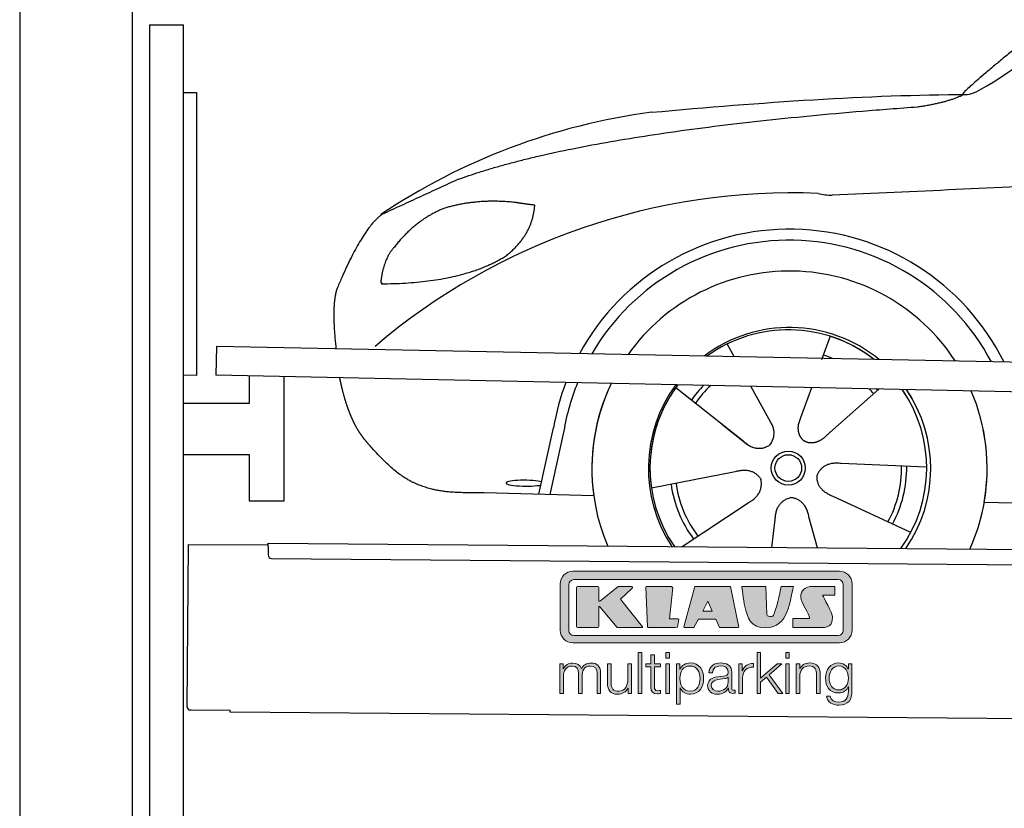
# Model space of a CAD drawing. Header units: millimetres. Extents: x -411 to 6777, y 0 to 6227.
# Tile 2 of 6: x 0 to 1744, y 3624 to 5021. Entities that reach past the tile are written whole.
import ezdxf

# ---------------------------------------------------------------- set-up
doc = ezdxf.new("R2010")
doc.units = ezdxf.units.MM
for name, color, linetype, lineweight in [('car', 10, 'Continuous', 25), ('Gebäude', 7, 'Continuous', 25), ('Logo', 7, 'Continuous', 25), ('Plattform', 7, 'Continuous', 25), ('Ständer hinten', 7, 'Continuous', 25)]:
    doc.layers.add(name, color=color, linetype=linetype, lineweight=lineweight)

# ---------------------------------------------------------------- blocks, each defined once
blk = doc.blocks.new('Car')
at = {"layer": 'car'}
for p, q in [((1394.2, 4473), (1379.5, 4431.1)), ((1212, 4457.6), (1224.8, 4435.1)), ((1212.2, 4457.6), (1224.9, 4435.1)), ((1121.7, 4379.6), (1241.3, 4286.6)), ((1254.4, 4382.9), (1292.9, 4314.6)), ((1362.1, 4381.6), (1343.1, 4327.7)), ((1481.2, 4380.2), (1395.1, 4302.7)), ((1343.1, 4327.7), (1339.4, 4317.3)), ((1203.8, 4315.7), (1250.4, 4279.5)), ((881.2, 4188.2), (905.7, 4306.1)), ((924.2, 4300.9), (900.7, 4187.9)), ((1567.2, 4242.7), (1415.9, 4247.7)), ((1080.1, 4201.6), (1228.5, 4231.8)), ((978.2, 4186.5), (783.9, 4190)), ((1540, 4126.5), (1402.2, 4189.2)), ((1135.5, 4097.8), (1251.7, 4176.5)), ((1669.8, 4181.7), (3718.8, 4147)), ((1375.5, 4097.9), (1359.7, 4152.5)), ((1294.2, 4097.8), (1299.9, 4147.4))]:
    blk.add_line(p, q, dxfattribs=at)
for radius in [30.1, 23.6]:
    blk.add_circle((1322.3, 4238.8), radius, dxfattribs=at)
for centre, radius, start, end in [((1231.3, 3755.6), 1122.3, 98.0395, 124.4377), ((1335.9, 3585.3), 1141.2, 88.2487, 130.916), ((1397.2, 4840.3), 117.4, 256.9855, 269.1884), ((1324.4, 4237.9), 424.2, 26.9197, 151.8432), ((1324.1, 4237.7), 404.8, 28.396, 150.3669), ((1324.4, 4237.9), 350, 33.4585, 145.3045), ((1324.4, 4237.9), 250, 51.0494, 127.7135), ((1322.3, 4238.8), 245, 52.2371, 126.5259), ((1322.3, 4238.8), 245, 52.2371, 72.9266), ((1322.3, 4238.8), 209.6, 68.0621, 73.3995), ((1324.4, 4237.9), 424.2, 159.4632, 170.7471), ((1324.4, 4237.9), 424.2, 159.4632, 170.7471), ((1324.1, 4237.7), 404.8, 158.434, 171.0238), ((1324.4, 4237.9), 350, 155.0104, 203.6179), ((1324.4, 4237.9), 350, 155.0104, 188.4487), ((1324.4, 4237.9), 350, 155.0104, 157.8717), ((1324.4, 4237.9), 250, 144.1237, 214.1037), ((1322.3, 4238.8), 245, 143.5289, 188.7348), ((1322.3, 4238.8), 245, 144.9266, 215.1376), ((1324.4, 4237.9), 250, 144.1237, 148.496), ((1322.3, 4238.8), 245, 143.5289, 148.0172), ((1322.3, 4238.8), 209.6, 136.2024, 145.3995), ((1322.3, 4238.8), 200.6, 133.7482, 145.5463), ((1322.3, 4238.8), 200.6, 41.6402, 44.9032), ((1322.3, 4238.8), 200.6, 41.6402, 44.9032), ((1322.3, 4238.8), 209.6, 41.655, 42.449), ((1322.3, 4238.8), 245, 30.7457, 35.1225), ((1322.3, 4238.8), 245, 324.9119, 35.1225), ((1324.4, 4237.9), 250, 30.267, 34.5277), ((1324.4, 4237.9), 250, 325.9458, 34.5277), ((1324.4, 4237.9), 350, 350.7505, 23.641), ((1324.4, 4237.9), 350, 350.7505, 23.641), ((1324.4, 4237.9), 350, 336.4317, 11.924), ((1322.3, 4238.8), 200.6, 332.1152, 1.5463), ((1322.3, 4238.8), 209.6, 332.262, 1.3995), ((1322.3, 4238.8), 209.6, 188.262, 217.3995), ((1322.3, 4238.8), 200.6, 188.1152, 217.5463)]:
    blk.add_arc(centre, radius, start, end, dxfattribs=at)
blk.add_ellipse((856.5, 4207.7), major_axis=(33.6, 0), ratio=0.157274, start_param=0.513473, end_param=5.704241, dxfattribs=at)
for points, degree in [([(1633.2, 4903.7), (1668.9, 4900.2), (1968.9, 5151.8), (2146.4, 5262.4)], 3), ([(1929.2, 5157.4), (1848.7, 5096.2), (1747.1, 5011.8), (1618.7, 4905.4), (1624.7, 4903.5)], 4), ([(1074.3, 4866.9), (1270.5, 4886.7), (1455.5, 4901.4), (1633.2, 4903.7)], 3), ([(1545.6, 4881), (1598.6, 4889.3), (1624.4, 4902.5)], 2), ([(733.2, 4745.1), (969, 4833.8), (1545.6, 4881)], 2), ([(4704.2, 4837), (3827.6, 4857.4), (1395.5, 4722.9)], 2), ([(733.2, 4745.1), (599.5, 4682)], 1), ([(709.6, 4693.8), (657.5, 4672.6), (619.9, 4622.3)], 2), ([(836.5, 4704.7), (768.8, 4711.9), (709.6, 4693.8)], 2), ([(820.2, 4611.1), (865.9, 4648.6), (869.1, 4700.4)], 2), ([(869.1, 4700.4), (851.4, 4702.3), (836.5, 4704.7)], 2), ([(599.5, 4682), (565.1, 4658.9), (521, 4551.3)], 2), ([(619.9, 4622.3), (601.8, 4602.3), (597.5, 4561)], 2), ([(598.8, 4558.7), (743.5, 4560.6), (820.2, 4611.1)], 2), ([(521, 4551.3), (515.9, 4538.3), (513.7, 4516.8), (513.8, 4491.7), (519.4, 4442.7)], 4), ([(597.5, 4561), (600.8, 4560.9), (598.8, 4558.7)], 2), ([(1241.3, 4286.6), (1264.8, 4264.9), (1288, 4278.5)], 2), ([(1415.9, 4247.7), (1384.1, 4251.4), (1373.3, 4226.8)], 2), ([(1228.5, 4231.8), (1259.1, 4240.8), (1273.9, 4218.4)], 2), ([(1402.2, 4189.2), (1372.1, 4200), (1373.3, 4226.8)], 2), ([(1251.7, 4176.5), (1279.6, 4192.2), (1273.9, 4218.4)], 2), ([(1299.9, 4147.4), (1300.8, 4179.4), (1326.7, 4186.5)], 2), ([(1359.7, 4152.5), (1353.4, 4183.8), (1326.7, 4186.5)], 2)]:
    blk.add_open_spline(points, degree=degree, dxfattribs=at)
for points, degree, knots in [([(526.2, 4391.5), (527, 4387.2), (528, 4383), (528.9, 4378.9), (529.9, 4374.8), (533.6, 4360.1), (537.7, 4346.4), (542.2, 4334), (547.2, 4322.7)], 4, [0.4914944, 0.4914944, 0.4914944, 0.4914944, 0.4914944, 0.5422469, 0.5422469, 0.5422469, 0.5422469, 0.728655, 0.728655, 0.728655, 0.728655, 0.728655]), ([(546.8, 4323.4), (548.3, 4320.2), (549.7, 4317.1), (551.1, 4314.2), (552.6, 4311.3), (558.3, 4300.2), (564.4, 4290.9), (570.7, 4283), (577.3, 4275.6)], 4, [0.7288005, 0.7288005, 0.7288005, 0.7288005, 0.7288005, 0.7843928, 0.7843928, 0.7843928, 0.7843928, 1, 1, 1, 1, 1]), ([(1292.9, 4314.6), (1294.6, 4310.6), (1295.6, 4306.6), (1295.9, 4302.7), (1296.6, 4294.1), (1294, 4286), (1288, 4278.5)], 3, [0.2167758, 0.2167758, 0.2167758, 0.2167758, 0.4600873, 0.4600873, 0.4600873, 1, 1, 1, 1]), ([(1339.4, 4317.3), (1338.8, 4314.2), (1338.6, 4311.2), (1338.7, 4308.2), (1339.1, 4305.4), (1339.9, 4299.7), (1341.9, 4294.3), (1345.5, 4289.8), (1350.5, 4286.9)], 4, [0.3191838, 0.3191838, 0.3191838, 0.3191838, 0.3191838, 0.5438253, 0.5438253, 0.5438253, 0.5438253, 1, 1, 1, 1, 1]), ([(1395.1, 4302.7), (1395.1, 4302.7), (1395.1, 4302.7), (1395.1, 4302.7), (1395.1, 4302.7), (1386.1, 4292.9), (1375.5, 4282.9), (1361.3, 4280.3), (1350.5, 4286.9)], 4, [-0.000003, -0.000003, -0.000003, -0.000003, -0.000003, 0, 0, 0, 0, 1, 1, 1, 1, 1]), ([(783.9, 4190), (759.3, 4190.4), (703.6, 4186.3), (667.5, 4199.9), (623.6, 4224.6), (577.3, 4275.6)], 4, [0, 0, 0, 0, 0, 0.597866, 1, 1, 1, 1, 1])]:
    blk.add_open_spline(points, degree=degree, knots=knots, dxfattribs=at)
blk = doc.blocks.new('KLAUS')
at = {"layer": 'Logo'}
h = blk.add_hatch(color=8, dxfattribs=at)
h.dxf.hatch_style = 2
edge = h.paths.add_edge_path()
edge.add_spline(control_points=[(3.6, 29.09), (2.88, 29.09), (2.3, 28.51), (2.3, 27.8), (2.3, 27.8), (2.3, 16.11), (2.3, 16.11), (2.3, 15.39), (2.88, 14.81), (3.6, 14.81), (3.6, 14.81), (71.16, 14.81), (71.16, 14.81), (71.88, 14.81), (72.46, 15.39), (72.46, 16.11), (72.46, 16.11), (72.46, 27.8), (72.46, 27.8), (72.46, 28.51), (71.88, 29.09), (71.16, 29.09), (71.16, 29.09), (3.6, 29.09), (3.6, 29.09), (3.6, 29.09), (3.6, 29.09), (3.6, 29.09)], knot_values=[0, 0, 0, 0, 1, 1, 1, 2, 2, 2, 3, 3, 3, 4, 4, 4, 5, 5, 5, 6, 6, 6, 7, 7, 7, 8, 8, 8, 9, 9, 9, 9], degree=3, periodic=0)
edge = h.paths.add_edge_path()
edge.add_spline(control_points=[(3.35, 31.23), (3.35, 31.23), (71.47, 31.23), (71.47, 31.23), (73.26, 31.23), (74.71, 29.77), (74.71, 27.99), (74.71, 27.99), (74.71, 16.17), (74.71, 16.17), (74.71, 14.38), (73.26, 12.93), (71.47, 12.93), (71.47, 12.93), (3.35, 12.93), (3.35, 12.93), (1.56, 12.93), (0.11, 14.38), (0.11, 16.17), (0.11, 16.17), (0.11, 27.99), (0.11, 27.99), (0.11, 29.77), (1.56, 31.23), (3.35, 31.23), (3.35, 31.23), (3.35, 31.23), (3.35, 31.23)], knot_values=[0, 0, 0, 0, 1, 1, 1, 2, 2, 2, 3, 3, 3, 4, 4, 4, 5, 5, 5, 6, 6, 6, 7, 7, 7, 8, 8, 8, 9, 9, 9, 9], degree=3, periodic=0)
h = blk.add_hatch(color=8, dxfattribs=at)
h.dxf.hatch_style = 2
edge = h.paths.add_edge_path()
edge.add_spline(control_points=[(4.5, 27.33), (4.5, 27.33), (9.7, 27.33), (9.7, 27.33), (9.84, 27.33), (9.96, 27.22), (9.96, 27.08), (9.96, 27.08), (9.96, 23.69), (9.96, 23.69), (9.96, 23.69), (9.94, 23.64), (10.04, 23.59), (10.14, 23.53), (10.2, 23.57), (10.2, 23.57), (10.2, 23.57), (10.51, 23.75), (10.51, 23.75), (10.51, 23.75), (14.94, 27.33), (14.94, 27.33), (14.94, 27.33), (18.41, 27.33), (18.41, 27.33), (18.41, 27.33), (18.49, 27.33), (18.56, 27.2), (18.65, 27.04), (18.53, 26.91), (18.53, 26.91), (18.53, 26.91), (15.49, 24.11), (15.49, 24.11), (15.49, 24.11), (21.14, 17.06), (21.14, 17.06), (21.14, 17.06), (21.13, 16.91), (21.13, 16.91), (21.08, 16.84), (20.99, 16.82), (20.99, 16.82), (20.99, 16.82), (14.7, 16.82), (14.7, 16.82), (14.7, 16.82), (10.26, 22.17), (10.26, 22.17), (10.26, 22.17), (10.19, 22.24), (10.08, 22.21), (9.97, 22.18), (9.96, 22.11), (9.96, 22.11), (9.96, 22.11), (9.96, 17.08), (9.96, 17.08), (9.96, 16.94), (9.84, 16.82), (9.7, 16.82), (9.7, 16.82), (4.5, 16.82), (4.5, 16.82), (4.36, 16.82), (4.25, 16.94), (4.25, 17.08), (4.25, 17.08), (4.25, 27.08), (4.25, 27.08), (4.25, 27.22), (4.36, 27.33), (4.5, 27.33), (4.5, 27.33), (4.5, 27.33), (4.5, 27.33)], knot_values=[0, 0, 0, 0, 1, 1, 1, 2, 2, 2, 3, 3, 3, 4, 4, 4, 5, 5, 5, 6, 6, 6, 7, 7, 7, 8, 8, 8, 9, 9, 9, 10, 10, 10, 11, 11, 11, 12, 12, 12, 13, 13, 13, 14, 14, 14, 15, 15, 15, 16, 16, 16, 17, 17, 17, 18, 18, 18, 19, 19, 19, 20, 20, 20, 21, 21, 21, 22, 22, 22, 23, 23, 23, 24, 24, 24, 25, 25, 25, 25], degree=3, periodic=0)
h = blk.add_hatch(color=8, dxfattribs=at)
h.dxf.hatch_style = 2
h.paths.add_polyline_path([(22.42, 17.06), (21.97, 27.15), (22.24, 27.33), (28.55, 27.33), (28.86, 26.97), (28.01, 19.08), (30.26, 19.07), (30.44, 18.95), (30.08, 16.95), (29.49, 16.82), (22.6, 16.82)])
h = blk.add_hatch(color=8, dxfattribs=at)
h.paths.add_polyline_path([(36.52, 21.01), (38.93, 21.01), (37.87, 23.57)])
h.paths.add_polyline_path([(34.52, 27.33), (43.65, 27.33), (45.76, 16.94), (45.57, 16.82), (40.83, 16.82), (39.89, 18.95), (35.42, 18.95), (34.27, 16.82), (31.78, 16.82), (31.66, 17)])
h = blk.add_hatch(color=8, dxfattribs=at)
h.dxf.hatch_style = 2
edge = h.paths.add_edge_path()
edge.add_spline(control_points=[(52.69, 27.32), (52.69, 27.32), (52.88, 20.14), (52.88, 20.14), (53.01, 19.89), (53.2, 19.77), (53.43, 19.71), (53.91, 19.59), (54.43, 19.57), (54.64, 20.03), (55.23, 21.34), (56.27, 25.45), (56.6, 27.33), (56.6, 27.33), (59.77, 27.33), (59.77, 27.33), (58.77, 23.9), (58.56, 16.82), (52.63, 16.76), (48.72, 16.72), (48.01, 19.35), (47.27, 22.24), (46.89, 23.68), (46.54, 27.33), (46.54, 27.33), (46.54, 27.33), (52.69, 27.32), (52.69, 27.32), (52.69, 27.32), (52.69, 27.32), (52.69, 27.32)], knot_values=[0, 0, 0, 0, 1, 1, 1, 2, 2, 2, 3, 3, 3, 4, 4, 4, 5, 5, 5, 6, 6, 6, 7, 7, 7, 8, 8, 8, 9, 9, 9, 10, 10, 10, 10], degree=3, periodic=0)
h = blk.add_hatch(color=8, dxfattribs=at)
h.dxf.hatch_style = 2
edge = h.paths.add_edge_path()
edge.add_spline(control_points=[(64.46, 27.33), (64.46, 27.33), (70.31, 27.33), (70.31, 27.33), (70.31, 26.52), (70.31, 26.02), (70.31, 25.12), (70.31, 25.12), (67.3, 25.12), (67.3, 25.12), (67.24, 25.04), (67.25, 25.11), (67.25, 24.91), (67.25, 24.88), (69.73, 20.38), (69.73, 19.57), (69.73, 16.4), (67.22, 16.81), (65.9, 16.82), (65.9, 16.82), (59.59, 16.82), (59.59, 16.82), (59.59, 17.76), (59.59, 18.23), (59.59, 19.14), (59.59, 19.14), (63.75, 19.14), (63.75, 19.14), (63.82, 19.22), (63.81, 19.11), (63.81, 19.31), (63.81, 20.32), (61.58, 23.06), (61.58, 24.63), (61.58, 26.33), (62.83, 27.34), (64.46, 27.33), (64.46, 27.33), (64.46, 27.33), (64.46, 27.33)], knot_values=[0, 0, 0, 0, 1, 1, 1, 2, 2, 2, 3, 3, 3, 4, 4, 4, 5, 5, 5, 6, 6, 6, 7, 7, 7, 8, 8, 8, 9, 9, 9, 10, 10, 10, 11, 11, 11, 12, 12, 12, 13, 13, 13, 13], degree=3, periodic=0)
h = blk.add_hatch(color=30, dxfattribs=at)
h.dxf.hatch_style = 2
h.paths.add_polyline_path([(20.07, 0), (20.99, 0), (20.99, 10.45), (20.07, 10.45)])
h = blk.add_hatch(color=30, dxfattribs=at)
h.paths.add_polyline_path([(27.1, 0), (28.03, 0), (28.03, 7.55), (27.1, 7.55)])
h.paths.add_polyline_path([(27.1, 8.98), (28.03, 8.98), (28.03, 10.45), (27.1, 10.45)])
h = blk.add_hatch(color=30, dxfattribs=at)
h.dxf.hatch_style = 2
h.paths.add_polyline_path([(50.4, 0), (51.32, 0), (51.32, 2.87), (52.82, 4.11), (55.8, 0), (56.96, 0), (53.52, 4.76), (56.74, 7.55), (55.51, 7.55), (51.32, 3.89), (51.32, 10.45), (50.4, 10.45)])
h = blk.add_hatch(color=30, dxfattribs=at)
h.paths.add_polyline_path([(57.74, 0), (58.66, 0), (58.66, 7.55), (57.74, 7.55)])
h.paths.add_polyline_path([(57.74, 8.98), (58.66, 8.98), (58.66, 10.45), (57.74, 10.45)])
h = blk.add_hatch(color=30, dxfattribs=at)
h.dxf.hatch_style = 2
edge = h.paths.add_edge_path()
edge.add_spline(control_points=[(0, 0), (0, 0), (0.92, 0), (0.92, 0), (0.92, 0), (0.92, 4.22), (0.92, 4.22), (0.94, 5.8), (1.58, 7), (3.18, 7), (4.35, 7), (4.77, 6.15), (4.76, 5.12), (4.76, 5.12), (4.76, 0), (4.76, 0), (4.76, 0), (5.68, 0), (5.68, 0), (5.68, 0), (5.68, 4.27), (5.68, 4.27), (5.68, 5.68), (6.14, 7), (7.73, 7), (9.05, 7), (9.52, 6.32), (9.52, 5.08), (9.52, 5.08), (9.52, 0), (9.52, 0), (9.52, 0), (10.44, 0), (10.44, 0), (10.44, 0), (10.44, 5.12), (10.44, 5.12), (10.44, 6.91), (9.59, 7.77), (7.94, 7.77), (6.94, 7.77), (5.99, 7.29), (5.54, 6.3), (5.26, 7.29), (4.36, 7.77), (3.37, 7.77), (2.17, 7.77), (1.38, 7.19), (0.89, 6.28), (0.89, 6.28), (0.85, 6.28), (0.85, 6.28), (0.85, 6.28), (0.85, 7.55), (0.85, 7.55), (0.85, 7.55), (0, 7.55), (0, 7.55), (0, 7.55), (0, 0), (0, 0), (0, 0), (0, 0), (0, 0)], knot_values=[0, 0, 0, 0, 1, 1, 1, 2, 2, 2, 3, 3, 3, 4, 4, 4, 5, 5, 5, 6, 6, 6, 7, 7, 7, 8, 8, 8, 9, 9, 9, 10, 10, 10, 11, 11, 11, 12, 12, 12, 13, 13, 13, 14, 14, 14, 15, 15, 15, 16, 16, 16, 17, 17, 17, 18, 18, 18, 19, 19, 19, 20, 20, 20, 21, 21, 21, 21], degree=3, periodic=0)
h = blk.add_hatch(color=30, dxfattribs=at)
h.dxf.hatch_style = 2
edge = h.paths.add_edge_path()
edge.add_spline(control_points=[(18.31, 7.55), (18.31, 7.55), (17.39, 7.55), (17.39, 7.55), (17.39, 7.55), (17.39, 3.59), (17.39, 3.59), (17.39, 2.05), (16.7, 0.56), (15.12, 0.56), (13.66, 0.56), (13.15, 1.27), (13.1, 2.64), (13.1, 2.64), (13.1, 7.55), (13.1, 7.55), (13.1, 7.55), (12.18, 7.55), (12.18, 7.55), (12.18, 7.55), (12.18, 2.65), (12.18, 2.65), (12.18, 0.89), (12.93, -0.22), (14.83, -0.22), (15.96, -0.22), (16.95, 0.35), (17.44, 1.36), (17.44, 1.36), (17.47, 1.36), (17.47, 1.36), (17.47, 1.36), (17.47, 0), (17.47, 0), (17.47, 0), (18.31, 0), (18.31, 0), (18.31, 0), (18.31, 7.55), (18.31, 7.55), (18.31, 7.55), (18.31, 7.55), (18.31, 7.55)], knot_values=[0, 0, 0, 0, 1, 1, 1, 2, 2, 2, 3, 3, 3, 4, 4, 4, 5, 5, 5, 6, 6, 6, 7, 7, 7, 8, 8, 8, 9, 9, 9, 10, 10, 10, 11, 11, 11, 12, 12, 12, 13, 13, 13, 14, 14, 14, 14], degree=3, periodic=0)
h = blk.add_hatch(color=30, dxfattribs=at)
h.dxf.hatch_style = 2
edge = h.paths.add_edge_path()
edge.add_spline(control_points=[(24.22, 9.82), (24.22, 9.82), (23.3, 9.82), (23.3, 9.82), (23.3, 9.82), (23.3, 7.55), (23.3, 7.55), (23.3, 7.55), (21.98, 7.55), (21.98, 7.55), (21.98, 7.55), (21.98, 6.78), (21.98, 6.78), (21.98, 6.78), (23.3, 6.78), (23.3, 6.78), (23.3, 6.78), (23.3, 1.61), (23.3, 1.61), (23.28, 0.32), (23.71, -0.09), (24.94, -0.09), (25.22, -0.09), (25.48, -0.06), (25.76, -0.06), (25.76, -0.06), (25.76, 0.73), (25.76, 0.73), (25.5, 0.7), (25.23, 0.69), (24.97, 0.69), (24.31, 0.73), (24.22, 1.08), (24.22, 1.68), (24.22, 1.68), (24.22, 6.78), (24.22, 6.78), (24.22, 6.78), (25.76, 6.78), (25.76, 6.78), (25.76, 6.78), (25.76, 7.55), (25.76, 7.55), (25.76, 7.55), (24.22, 7.55), (24.22, 7.55), (24.22, 7.55), (24.22, 9.82), (24.22, 9.82), (24.22, 9.82), (24.22, 9.82), (24.22, 9.82)], knot_values=[0, 0, 0, 0, 1, 1, 1, 2, 2, 2, 3, 3, 3, 4, 4, 4, 5, 5, 5, 6, 6, 6, 7, 7, 7, 8, 8, 8, 9, 9, 9, 10, 10, 10, 11, 11, 11, 12, 12, 12, 13, 13, 13, 14, 14, 14, 15, 15, 15, 16, 16, 16, 17, 17, 17, 17], degree=3, periodic=0)
h = blk.add_hatch(color=30, dxfattribs=at)
edge = h.paths.add_edge_path()
edge.add_spline(control_points=[(35.84, 3.78), (35.84, 2.21), (35.12, 0.56), (33.37, 0.56), (31.4, 0.56), (30.72, 2.21), (30.72, 3.78), (30.72, 5.49), (31.33, 7), (33.37, 7), (35.12, 7), (35.84, 5.34), (35.84, 3.78), (35.84, 3.78), (35.84, 3.78), (35.84, 3.78)], knot_values=[0, 0, 0, 0, 1, 1, 1, 2, 2, 2, 3, 3, 3, 4, 4, 4, 5, 5, 5, 5], degree=3, periodic=0)
edge = h.paths.add_edge_path()
edge.add_spline(control_points=[(29.79, -2.8), (29.79, -2.8), (30.72, -2.8), (30.72, -2.8), (30.72, -2.8), (30.72, 1.43), (30.72, 1.43), (30.72, 1.43), (30.74, 1.43), (30.74, 1.43), (31.14, 0.35), (32.24, -0.22), (33.37, -0.22), (35.66, -0.22), (36.76, 1.64), (36.76, 3.78), (36.76, 5.91), (35.66, 7.77), (33.37, 7.77), (32.15, 7.77), (31.1, 7.14), (30.67, 6.12), (30.67, 6.12), (30.64, 6.12), (30.64, 6.12), (30.64, 6.12), (30.64, 7.55), (30.64, 7.55), (30.64, 7.55), (29.79, 7.55), (29.79, 7.55), (29.79, 7.55), (29.79, -2.8), (29.79, -2.8), (29.79, -2.8), (29.79, -2.8), (29.79, -2.8)], knot_values=[0, 0, 0, 0, 1, 1, 1, 2, 2, 2, 3, 3, 3, 4, 4, 4, 5, 5, 5, 6, 6, 6, 7, 7, 7, 8, 8, 8, 9, 9, 9, 10, 10, 10, 11, 11, 11, 12, 12, 12, 12], degree=3, periodic=0)
h = blk.add_hatch(color=30, dxfattribs=at)
edge = h.paths.add_edge_path()
edge.add_spline(control_points=[(43.03, 2.93), (43.04, 1.45), (41.8, 0.56), (40.39, 0.56), (39.53, 0.56), (38.71, 1.13), (38.71, 2.05), (38.71, 3.53), (40.66, 3.51), (42.22, 3.79), (42.47, 3.84), (42.88, 3.91), (43, 4.13), (43, 4.13), (43.03, 4.13), (43.03, 4.13), (43.03, 4.13), (43.03, 2.93), (43.03, 2.93), (43.03, 2.93), (43.03, 2.93), (43.03, 2.93)], knot_values=[0, 0, 0, 0, 1, 1, 1, 2, 2, 2, 3, 3, 3, 4, 4, 4, 5, 5, 5, 6, 6, 6, 7, 7, 7, 7], degree=3, periodic=0)
edge = h.paths.add_edge_path()
edge.add_spline(control_points=[(39.03, 5.24), (39.06, 6.47), (39.91, 7), (41.05, 7), (42.14, 7), (43.03, 6.69), (43.03, 5.45), (43.03, 4.61), (42.6, 4.51), (41.84, 4.42), (39.85, 4.19), (37.79, 4.11), (37.79, 1.99), (37.79, 0.47), (38.93, -0.22), (40.32, -0.22), (41.77, -0.22), (42.43, 0.34), (43.07, 1.32), (43.07, 1.32), (43.1, 1.32), (43.1, 1.32), (43.1, 0.53), (43.25, 0), (44.19, 0), (44.43, 0), (44.58, 0.01), (44.79, 0.06), (44.79, 0.06), (44.79, 0.83), (44.79, 0.83), (44.71, 0.81), (44.6, 0.78), (44.49, 0.78), (44.13, 0.78), (43.95, 0.98), (43.95, 1.33), (43.95, 1.33), (43.95, 5.34), (43.95, 5.34), (43.95, 7.36), (42.5, 7.77), (41.17, 7.77), (39.44, 7.77), (38.2, 7.01), (38.11, 5.24), (38.11, 5.24), (39.03, 5.24), (39.03, 5.24), (39.03, 5.24), (39.03, 5.24), (39.03, 5.24)], knot_values=[0, 0, 0, 0, 1, 1, 1, 2, 2, 2, 3, 3, 3, 4, 4, 4, 5, 5, 5, 6, 6, 6, 7, 7, 7, 8, 8, 8, 9, 9, 9, 10, 10, 10, 11, 11, 11, 12, 12, 12, 13, 13, 13, 14, 14, 14, 15, 15, 15, 16, 16, 16, 17, 17, 17, 17], degree=3, periodic=0)
h = blk.add_hatch(color=30, dxfattribs=at)
h.dxf.hatch_style = 2
edge = h.paths.add_edge_path()
edge.add_spline(control_points=[(45.79, 0), (45.79, 0), (46.71, 0), (46.71, 0), (46.71, 0), (46.71, 4.03), (46.71, 4.03), (46.71, 5.59), (47.85, 6.82), (49.52, 6.73), (49.52, 6.73), (49.52, 7.66), (49.52, 7.66), (48.16, 7.72), (47.14, 7), (46.67, 5.78), (46.67, 5.78), (46.64, 5.78), (46.64, 5.78), (46.64, 5.78), (46.64, 7.55), (46.64, 7.55), (46.64, 7.55), (45.79, 7.55), (45.79, 7.55), (45.79, 7.55), (45.79, 0), (45.79, 0), (45.79, 0), (45.79, 0), (45.79, 0)], knot_values=[0, 0, 0, 0, 1, 1, 1, 2, 2, 2, 3, 3, 3, 4, 4, 4, 5, 5, 5, 6, 6, 6, 7, 7, 7, 8, 8, 8, 9, 9, 9, 10, 10, 10, 10], degree=3, periodic=0)
h = blk.add_hatch(color=30, dxfattribs=at)
h.dxf.hatch_style = 2
edge = h.paths.add_edge_path()
edge.add_spline(control_points=[(60.41, 0), (60.41, 0), (61.33, 0), (61.33, 0), (61.33, 0), (61.33, 4.41), (61.33, 4.41), (61.36, 5.89), (62.24, 7), (63.7, 7), (65.2, 7), (65.62, 6.02), (65.62, 4.71), (65.62, 4.71), (65.62, 0), (65.62, 0), (65.62, 0), (66.54, 0), (66.54, 0), (66.54, 0), (66.54, 4.86), (66.54, 4.86), (66.54, 6.66), (65.9, 7.77), (63.78, 7.77), (62.71, 7.77), (61.7, 7.16), (61.36, 6.25), (61.36, 6.25), (61.33, 6.25), (61.33, 6.25), (61.33, 6.25), (61.33, 7.55), (61.33, 7.55), (61.33, 7.55), (60.41, 7.55), (60.41, 7.55), (60.41, 7.55), (60.41, 0), (60.41, 0), (60.41, 0), (60.41, 0), (60.41, 0)], knot_values=[0, 0, 0, 0, 1, 1, 1, 2, 2, 2, 3, 3, 3, 4, 4, 4, 5, 5, 5, 6, 6, 6, 7, 7, 7, 8, 8, 8, 9, 9, 9, 10, 10, 10, 11, 11, 11, 12, 12, 12, 13, 13, 13, 14, 14, 14, 14], degree=3, periodic=0)
h = blk.add_hatch(color=30, dxfattribs=at)
edge = h.paths.add_edge_path()
edge.add_spline(control_points=[(71.32, 0.86), (69.62, 0.86), (68.83, 2.34), (68.83, 3.86), (68.83, 5.43), (69.56, 7), (71.32, 7), (73.06, 7), (73.75, 5.34), (73.75, 3.86), (73.75, 2.33), (72.91, 0.86), (71.32, 0.86), (71.32, 0.86), (71.32, 0.86), (71.32, 0.86)], knot_values=[0, 0, 0, 0, 1, 1, 1, 2, 2, 2, 3, 3, 3, 4, 4, 4, 5, 5, 5, 5], degree=3, periodic=0)
edge = h.paths.add_edge_path()
edge.add_spline(control_points=[(74.67, 7.55), (74.67, 7.55), (73.75, 7.55), (73.75, 7.55), (73.75, 7.55), (73.75, 6.25), (73.75, 6.25), (73.75, 6.25), (73.72, 6.25), (73.72, 6.25), (73.35, 7.09), (72.41, 7.77), (71.32, 7.77), (69.13, 7.77), (67.9, 6.05), (67.9, 3.97), (67.9, 1.82), (68.9, 0.09), (71.32, 0.09), (72.4, 0.09), (73.29, 0.72), (73.72, 1.64), (73.72, 1.64), (73.75, 1.64), (73.75, 1.64), (73.75, 1.64), (73.75, 0.61), (73.75, 0.61), (73.75, -1.23), (73.01, -2.24), (71.32, -2.24), (70.29, -2.24), (69.31, -1.85), (69.1, -0.73), (69.1, -0.73), (68.18, -0.73), (68.18, -0.73), (68.31, -2.34), (69.81, -3.02), (71.32, -3.02), (73.79, -3.02), (74.65, -1.64), (74.67, 0.61), (74.67, 0.61), (74.67, 7.55), (74.67, 7.55), (74.67, 7.55), (74.67, 7.55), (74.67, 7.55)], knot_values=[0, 0, 0, 0, 1, 1, 1, 2, 2, 2, 3, 3, 3, 4, 4, 4, 5, 5, 5, 6, 6, 6, 7, 7, 7, 8, 8, 8, 9, 9, 9, 10, 10, 10, 11, 11, 11, 12, 12, 12, 13, 13, 13, 14, 14, 14, 15, 15, 15, 16, 16, 16, 16], degree=3, periodic=0)
at = {"layer": 'Logo', "lineweight": 0}
for points in [[(22.42, 17.06), (21.97, 27.15), (22.24, 27.33), (28.55, 27.33), (28.86, 26.97), (28.01, 19.08), (30.26, 19.07), (30.44, 18.95), (30.08, 16.95), (29.49, 16.82), (22.6, 16.82), (22.42, 17.06), (22.42, 17.06)], [(34.52, 27.33), (43.65, 27.33), (45.76, 16.94), (45.57, 16.82), (40.83, 16.82), (39.89, 18.95), (35.42, 18.95), (34.27, 16.82), (31.78, 16.82), (31.66, 17), (34.52, 27.33), (34.52, 27.33)], [(36.52, 21.01), (38.93, 21.01), (37.87, 23.57), (36.52, 21.01), (36.52, 21.01)], [(20.07, 0), (20.99, 0), (20.99, 10.45), (20.07, 10.45), (20.07, 0), (20.07, 0)], [(27.1, 8.98), (28.03, 8.98), (28.03, 10.45), (27.1, 10.45), (27.1, 8.98), (27.1, 8.98)], [(50.4, 0), (51.32, 0), (51.32, 2.87), (52.82, 4.11), (55.8, 0), (56.96, 0), (53.52, 4.76), (56.74, 7.55), (55.51, 7.55), (51.32, 3.89), (51.32, 10.45), (50.4, 10.45), (50.4, 0), (50.4, 0)], [(57.74, 8.98), (58.66, 8.98), (58.66, 10.45), (57.74, 10.45), (57.74, 8.98), (57.74, 8.98)], [(27.1, 0), (28.03, 0), (28.03, 7.55), (27.1, 7.55), (27.1, 0), (27.1, 0)], [(57.74, 0), (58.66, 0), (58.66, 7.55), (57.74, 7.55), (57.74, 0), (57.74, 0)]]:
    blk.add_lwpolyline(points, dxfattribs=at)
for points, knots in [([(3.35, 31.23), (3.35, 31.23), (71.47, 31.23), (71.47, 31.23), (73.26, 31.23), (74.71, 29.77), (74.71, 27.99), (74.71, 27.99), (74.71, 16.17), (74.71, 16.17), (74.71, 14.38), (73.26, 12.93), (71.47, 12.93), (71.47, 12.93), (3.35, 12.93), (3.35, 12.93), (1.56, 12.93), (0.11, 14.38), (0.11, 16.17), (0.11, 16.17), (0.11, 27.99), (0.11, 27.99), (0.11, 29.77), (1.56, 31.23), (3.35, 31.23), (3.35, 31.23), (3.35, 31.23), (3.35, 31.23)], [0, 0, 0, 0, 1, 1, 1, 2, 2, 2, 3, 3, 3, 4, 4, 4, 5, 5, 5, 6, 6, 6, 7, 7, 7, 8, 8, 8, 9, 9, 9, 9]), ([(3.6, 29.09), (2.88, 29.09), (2.3, 28.51), (2.3, 27.8), (2.3, 27.8), (2.3, 16.11), (2.3, 16.11), (2.3, 15.39), (2.88, 14.81), (3.6, 14.81), (3.6, 14.81), (71.16, 14.81), (71.16, 14.81), (71.88, 14.81), (72.46, 15.39), (72.46, 16.11), (72.46, 16.11), (72.46, 27.8), (72.46, 27.8), (72.46, 28.51), (71.88, 29.09), (71.16, 29.09), (71.16, 29.09), (3.6, 29.09), (3.6, 29.09), (3.6, 29.09), (3.6, 29.09), (3.6, 29.09)], [0, 0, 0, 0, 1, 1, 1, 2, 2, 2, 3, 3, 3, 4, 4, 4, 5, 5, 5, 6, 6, 6, 7, 7, 7, 8, 8, 8, 9, 9, 9, 9]), ([(4.5, 27.33), (4.5, 27.33), (9.7, 27.33), (9.7, 27.33), (9.84, 27.33), (9.96, 27.22), (9.96, 27.08), (9.96, 27.08), (9.96, 23.69), (9.96, 23.69), (9.96, 23.69), (9.94, 23.64), (10.04, 23.59), (10.14, 23.53), (10.2, 23.57), (10.2, 23.57), (10.2, 23.57), (10.51, 23.75), (10.51, 23.75), (10.51, 23.75), (14.94, 27.33), (14.94, 27.33), (14.94, 27.33), (18.41, 27.33), (18.41, 27.33), (18.41, 27.33), (18.49, 27.33), (18.56, 27.2), (18.65, 27.04), (18.53, 26.91), (18.53, 26.91), (18.53, 26.91), (15.49, 24.11), (15.49, 24.11), (15.49, 24.11), (21.14, 17.06), (21.14, 17.06), (21.14, 17.06), (21.13, 16.91), (21.13, 16.91), (21.08, 16.84), (20.99, 16.82), (20.99, 16.82), (20.99, 16.82), (14.7, 16.82), (14.7, 16.82), (14.7, 16.82), (10.26, 22.17), (10.26, 22.17), (10.26, 22.17), (10.19, 22.24), (10.08, 22.21), (9.97, 22.18), (9.96, 22.11), (9.96, 22.11), (9.96, 22.11), (9.96, 17.08), (9.96, 17.08), (9.96, 16.94), (9.84, 16.82), (9.7, 16.82), (9.7, 16.82), (4.5, 16.82), (4.5, 16.82), (4.36, 16.82), (4.25, 16.94), (4.25, 17.08), (4.25, 17.08), (4.25, 27.08), (4.25, 27.08), (4.25, 27.22), (4.36, 27.33), (4.5, 27.33), (4.5, 27.33), (4.5, 27.33), (4.5, 27.33)], [0, 0, 0, 0, 1, 1, 1, 2, 2, 2, 3, 3, 3, 4, 4, 4, 5, 5, 5, 6, 6, 6, 7, 7, 7, 8, 8, 8, 9, 9, 9, 10, 10, 10, 11, 11, 11, 12, 12, 12, 13, 13, 13, 14, 14, 14, 15, 15, 15, 16, 16, 16, 17, 17, 17, 18, 18, 18, 19, 19, 19, 20, 20, 20, 21, 21, 21, 22, 22, 22, 23, 23, 23, 24, 24, 24, 25, 25, 25, 25]), ([(52.69, 27.32), (52.69, 27.32), (52.88, 20.14), (52.88, 20.14), (53.01, 19.89), (53.2, 19.77), (53.43, 19.71), (53.91, 19.59), (54.43, 19.57), (54.64, 20.03), (55.23, 21.34), (56.27, 25.45), (56.6, 27.33), (56.6, 27.33), (59.77, 27.33), (59.77, 27.33), (58.77, 23.9), (58.56, 16.82), (52.63, 16.76), (48.72, 16.72), (48.01, 19.35), (47.27, 22.24), (46.89, 23.68), (46.54, 27.33), (46.54, 27.33), (46.54, 27.33), (52.69, 27.32), (52.69, 27.32), (52.69, 27.32), (52.69, 27.32), (52.69, 27.32)], [0, 0, 0, 0, 1, 1, 1, 2, 2, 2, 3, 3, 3, 4, 4, 4, 5, 5, 5, 6, 6, 6, 7, 7, 7, 8, 8, 8, 9, 9, 9, 10, 10, 10, 10]), ([(64.46, 27.33), (64.46, 27.33), (70.31, 27.33), (70.31, 27.33), (70.31, 26.52), (70.31, 26.02), (70.31, 25.12), (70.31, 25.12), (67.3, 25.12), (67.3, 25.12), (67.24, 25.04), (67.25, 25.11), (67.25, 24.91), (67.25, 24.88), (69.73, 20.38), (69.73, 19.57), (69.73, 16.4), (67.22, 16.81), (65.9, 16.82), (65.9, 16.82), (59.59, 16.82), (59.59, 16.82), (59.59, 17.76), (59.59, 18.23), (59.59, 19.14), (59.59, 19.14), (63.75, 19.14), (63.75, 19.14), (63.82, 19.22), (63.81, 19.11), (63.81, 19.31), (63.81, 20.32), (61.58, 23.06), (61.58, 24.63), (61.58, 26.33), (62.83, 27.34), (64.46, 27.33), (64.46, 27.33), (64.46, 27.33), (64.46, 27.33)], [0, 0, 0, 0, 1, 1, 1, 2, 2, 2, 3, 3, 3, 4, 4, 4, 5, 5, 5, 6, 6, 6, 7, 7, 7, 8, 8, 8, 9, 9, 9, 10, 10, 10, 11, 11, 11, 12, 12, 12, 13, 13, 13, 13]), ([(0, 0), (0, 0), (0.92, 0), (0.92, 0), (0.92, 0), (0.92, 4.22), (0.92, 4.22), (0.94, 5.8), (1.58, 7), (3.18, 7), (4.35, 7), (4.77, 6.15), (4.76, 5.12), (4.76, 5.12), (4.76, 0), (4.76, 0), (4.76, 0), (5.68, 0), (5.68, 0), (5.68, 0), (5.68, 4.27), (5.68, 4.27), (5.68, 5.68), (6.14, 7), (7.73, 7), (9.05, 7), (9.52, 6.32), (9.52, 5.08), (9.52, 5.08), (9.52, 0), (9.52, 0), (9.52, 0), (10.44, 0), (10.44, 0), (10.44, 0), (10.44, 5.12), (10.44, 5.12), (10.44, 6.91), (9.59, 7.77), (7.94, 7.77), (6.94, 7.77), (5.99, 7.29), (5.54, 6.3), (5.26, 7.29), (4.36, 7.77), (3.37, 7.77), (2.17, 7.77), (1.38, 7.19), (0.89, 6.28), (0.89, 6.28), (0.85, 6.28), (0.85, 6.28), (0.85, 6.28), (0.85, 7.55), (0.85, 7.55), (0.85, 7.55), (0, 7.55), (0, 7.55), (0, 7.55), (0, 0), (0, 0), (0, 0), (0, 0), (0, 0)], [0, 0, 0, 0, 1, 1, 1, 2, 2, 2, 3, 3, 3, 4, 4, 4, 5, 5, 5, 6, 6, 6, 7, 7, 7, 8, 8, 8, 9, 9, 9, 10, 10, 10, 11, 11, 11, 12, 12, 12, 13, 13, 13, 14, 14, 14, 15, 15, 15, 16, 16, 16, 17, 17, 17, 18, 18, 18, 19, 19, 19, 20, 20, 20, 21, 21, 21, 21]), ([(18.31, 7.55), (18.31, 7.55), (17.39, 7.55), (17.39, 7.55), (17.39, 7.55), (17.39, 3.59), (17.39, 3.59), (17.39, 2.05), (16.7, 0.56), (15.12, 0.56), (13.66, 0.56), (13.15, 1.27), (13.1, 2.64), (13.1, 2.64), (13.1, 7.55), (13.1, 7.55), (13.1, 7.55), (12.18, 7.55), (12.18, 7.55), (12.18, 7.55), (12.18, 2.65), (12.18, 2.65), (12.18, 0.89), (12.93, -0.22), (14.83, -0.22), (15.96, -0.22), (16.95, 0.35), (17.44, 1.36), (17.44, 1.36), (17.47, 1.36), (17.47, 1.36), (17.47, 1.36), (17.47, 0), (17.47, 0), (17.47, 0), (18.31, 0), (18.31, 0), (18.31, 0), (18.31, 7.55), (18.31, 7.55), (18.31, 7.55), (18.31, 7.55), (18.31, 7.55)], [0, 0, 0, 0, 1, 1, 1, 2, 2, 2, 3, 3, 3, 4, 4, 4, 5, 5, 5, 6, 6, 6, 7, 7, 7, 8, 8, 8, 9, 9, 9, 10, 10, 10, 11, 11, 11, 12, 12, 12, 13, 13, 13, 14, 14, 14, 14]), ([(24.22, 9.82), (24.22, 9.82), (23.3, 9.82), (23.3, 9.82), (23.3, 9.82), (23.3, 7.55), (23.3, 7.55), (23.3, 7.55), (21.98, 7.55), (21.98, 7.55), (21.98, 7.55), (21.98, 6.78), (21.98, 6.78), (21.98, 6.78), (23.3, 6.78), (23.3, 6.78), (23.3, 6.78), (23.3, 1.61), (23.3, 1.61), (23.28, 0.32), (23.71, -0.09), (24.94, -0.09), (25.22, -0.09), (25.48, -0.06), (25.76, -0.06), (25.76, -0.06), (25.76, 0.73), (25.76, 0.73), (25.5, 0.7), (25.23, 0.69), (24.97, 0.69), (24.31, 0.73), (24.22, 1.08), (24.22, 1.68), (24.22, 1.68), (24.22, 6.78), (24.22, 6.78), (24.22, 6.78), (25.76, 6.78), (25.76, 6.78), (25.76, 6.78), (25.76, 7.55), (25.76, 7.55), (25.76, 7.55), (24.22, 7.55), (24.22, 7.55), (24.22, 7.55), (24.22, 9.82), (24.22, 9.82), (24.22, 9.82), (24.22, 9.82), (24.22, 9.82)], [0, 0, 0, 0, 1, 1, 1, 2, 2, 2, 3, 3, 3, 4, 4, 4, 5, 5, 5, 6, 6, 6, 7, 7, 7, 8, 8, 8, 9, 9, 9, 10, 10, 10, 11, 11, 11, 12, 12, 12, 13, 13, 13, 14, 14, 14, 15, 15, 15, 16, 16, 16, 17, 17, 17, 17]), ([(29.79, -2.8), (29.79, -2.8), (30.72, -2.8), (30.72, -2.8), (30.72, -2.8), (30.72, 1.43), (30.72, 1.43), (30.72, 1.43), (30.74, 1.43), (30.74, 1.43), (31.14, 0.35), (32.24, -0.22), (33.37, -0.22), (35.66, -0.22), (36.76, 1.64), (36.76, 3.78), (36.76, 5.91), (35.66, 7.77), (33.37, 7.77), (32.15, 7.77), (31.1, 7.14), (30.67, 6.12), (30.67, 6.12), (30.64, 6.12), (30.64, 6.12), (30.64, 6.12), (30.64, 7.55), (30.64, 7.55), (30.64, 7.55), (29.79, 7.55), (29.79, 7.55), (29.79, 7.55), (29.79, -2.8), (29.79, -2.8), (29.79, -2.8), (29.79, -2.8), (29.79, -2.8)], [0, 0, 0, 0, 1, 1, 1, 2, 2, 2, 3, 3, 3, 4, 4, 4, 5, 5, 5, 6, 6, 6, 7, 7, 7, 8, 8, 8, 9, 9, 9, 10, 10, 10, 11, 11, 11, 12, 12, 12, 12]), ([(39.03, 5.24), (39.06, 6.47), (39.91, 7), (41.05, 7), (42.14, 7), (43.03, 6.69), (43.03, 5.45), (43.03, 4.61), (42.6, 4.51), (41.84, 4.42), (39.85, 4.19), (37.79, 4.11), (37.79, 1.99), (37.79, 0.47), (38.93, -0.22), (40.32, -0.22), (41.77, -0.22), (42.43, 0.34), (43.07, 1.32), (43.07, 1.32), (43.1, 1.32), (43.1, 1.32), (43.1, 0.53), (43.25, 0), (44.19, 0), (44.43, 0), (44.58, 0.01), (44.79, 0.06), (44.79, 0.06), (44.79, 0.83), (44.79, 0.83), (44.71, 0.81), (44.6, 0.78), (44.49, 0.78), (44.13, 0.78), (43.95, 0.98), (43.95, 1.33), (43.95, 1.33), (43.95, 5.34), (43.95, 5.34), (43.95, 7.36), (42.5, 7.77), (41.17, 7.77), (39.44, 7.77), (38.2, 7.01), (38.11, 5.24), (38.11, 5.24), (39.03, 5.24), (39.03, 5.24), (39.03, 5.24), (39.03, 5.24), (39.03, 5.24)], [0, 0, 0, 0, 1, 1, 1, 2, 2, 2, 3, 3, 3, 4, 4, 4, 5, 5, 5, 6, 6, 6, 7, 7, 7, 8, 8, 8, 9, 9, 9, 10, 10, 10, 11, 11, 11, 12, 12, 12, 13, 13, 13, 14, 14, 14, 15, 15, 15, 16, 16, 16, 17, 17, 17, 17]), ([(45.79, 0), (45.79, 0), (46.71, 0), (46.71, 0), (46.71, 0), (46.71, 4.03), (46.71, 4.03), (46.71, 5.59), (47.85, 6.82), (49.52, 6.73), (49.52, 6.73), (49.52, 7.66), (49.52, 7.66), (48.16, 7.72), (47.14, 7), (46.67, 5.78), (46.67, 5.78), (46.64, 5.78), (46.64, 5.78), (46.64, 5.78), (46.64, 7.55), (46.64, 7.55), (46.64, 7.55), (45.79, 7.55), (45.79, 7.55), (45.79, 7.55), (45.79, 0), (45.79, 0), (45.79, 0), (45.79, 0), (45.79, 0)], [0, 0, 0, 0, 1, 1, 1, 2, 2, 2, 3, 3, 3, 4, 4, 4, 5, 5, 5, 6, 6, 6, 7, 7, 7, 8, 8, 8, 9, 9, 9, 10, 10, 10, 10]), ([(60.41, 0), (60.41, 0), (61.33, 0), (61.33, 0), (61.33, 0), (61.33, 4.41), (61.33, 4.41), (61.36, 5.89), (62.24, 7), (63.7, 7), (65.2, 7), (65.62, 6.02), (65.62, 4.71), (65.62, 4.71), (65.62, 0), (65.62, 0), (65.62, 0), (66.54, 0), (66.54, 0), (66.54, 0), (66.54, 4.86), (66.54, 4.86), (66.54, 6.66), (65.9, 7.77), (63.78, 7.77), (62.71, 7.77), (61.7, 7.16), (61.36, 6.25), (61.36, 6.25), (61.33, 6.25), (61.33, 6.25), (61.33, 6.25), (61.33, 7.55), (61.33, 7.55), (61.33, 7.55), (60.41, 7.55), (60.41, 7.55), (60.41, 7.55), (60.41, 0), (60.41, 0), (60.41, 0), (60.41, 0), (60.41, 0)], [0, 0, 0, 0, 1, 1, 1, 2, 2, 2, 3, 3, 3, 4, 4, 4, 5, 5, 5, 6, 6, 6, 7, 7, 7, 8, 8, 8, 9, 9, 9, 10, 10, 10, 11, 11, 11, 12, 12, 12, 13, 13, 13, 14, 14, 14, 14]), ([(74.67, 7.55), (74.67, 7.55), (73.75, 7.55), (73.75, 7.55), (73.75, 7.55), (73.75, 6.25), (73.75, 6.25), (73.75, 6.25), (73.72, 6.25), (73.72, 6.25), (73.35, 7.09), (72.41, 7.77), (71.32, 7.77), (69.13, 7.77), (67.9, 6.05), (67.9, 3.97), (67.9, 1.82), (68.9, 0.09), (71.32, 0.09), (72.4, 0.09), (73.29, 0.72), (73.72, 1.64), (73.72, 1.64), (73.75, 1.64), (73.75, 1.64), (73.75, 1.64), (73.75, 0.61), (73.75, 0.61), (73.75, -1.23), (73.01, -2.24), (71.32, -2.24), (70.29, -2.24), (69.31, -1.85), (69.1, -0.73), (69.1, -0.73), (68.18, -0.73), (68.18, -0.73), (68.31, -2.34), (69.81, -3.02), (71.32, -3.02), (73.79, -3.02), (74.65, -1.64), (74.67, 0.61), (74.67, 0.61), (74.67, 7.55), (74.67, 7.55), (74.67, 7.55), (74.67, 7.55), (74.67, 7.55)], [0, 0, 0, 0, 1, 1, 1, 2, 2, 2, 3, 3, 3, 4, 4, 4, 5, 5, 5, 6, 6, 6, 7, 7, 7, 8, 8, 8, 9, 9, 9, 10, 10, 10, 11, 11, 11, 12, 12, 12, 13, 13, 13, 14, 14, 14, 15, 15, 15, 16, 16, 16, 16]), ([(35.84, 3.78), (35.84, 2.21), (35.12, 0.56), (33.37, 0.56), (31.4, 0.56), (30.72, 2.21), (30.72, 3.78), (30.72, 5.49), (31.33, 7), (33.37, 7), (35.12, 7), (35.84, 5.34), (35.84, 3.78), (35.84, 3.78), (35.84, 3.78), (35.84, 3.78)], [0, 0, 0, 0, 1, 1, 1, 2, 2, 2, 3, 3, 3, 4, 4, 4, 5, 5, 5, 5]), ([(71.32, 0.86), (69.62, 0.86), (68.83, 2.34), (68.83, 3.86), (68.83, 5.43), (69.56, 7), (71.32, 7), (73.06, 7), (73.75, 5.34), (73.75, 3.86), (73.75, 2.33), (72.91, 0.86), (71.32, 0.86), (71.32, 0.86), (71.32, 0.86), (71.32, 0.86)], [0, 0, 0, 0, 1, 1, 1, 2, 2, 2, 3, 3, 3, 4, 4, 4, 5, 5, 5, 5]), ([(43.03, 2.93), (43.04, 1.45), (41.8, 0.56), (40.39, 0.56), (39.53, 0.56), (38.71, 1.13), (38.71, 2.05), (38.71, 3.53), (40.66, 3.51), (42.22, 3.79), (42.47, 3.84), (42.88, 3.91), (43, 4.13), (43, 4.13), (43.03, 4.13), (43.03, 4.13), (43.03, 4.13), (43.03, 2.93), (43.03, 2.93), (43.03, 2.93), (43.03, 2.93), (43.03, 2.93)], [0, 0, 0, 0, 1, 1, 1, 2, 2, 2, 3, 3, 3, 4, 4, 4, 5, 5, 5, 6, 6, 6, 7, 7, 7, 7])]:
    blk.add_open_spline(points, degree=3, knots=knots, dxfattribs=at)
blk = doc.blocks.new('Plattform OG 6200 550')
at = {"layer": 'Plattform'}
for p, q in [((348.5, 4442), (347.5, 4391.1)), ((5482.3, 4339.6), (348.5, 4442)), ((5481.2, 4283.6), (347.5, 4391)), ((406.3, 4389.8), (406.3, 4340.8)), ((468.3, 4168.3), (468.3, 4388.5)), ((406.3, 4340.8), (289.9, 4340.7)), ((289.9, 4250.8), (406.3, 4250.8)), ((406.3, 4250.8), (406.3, 4168.3)), ((406.3, 4168.3), (463.3, 4168.3)), ((463.3, 4168.3), (468.3, 4168.3)), ((296.3, 3802.8), (298.8, 4090.8)), ((298.8, 4090.8), (440.2, 4090.6)), ((440.2, 4087.6), (440.1, 4072.6)), ((440.2, 4087.6), (440.2, 4093.6)), ((440.2, 4093.6), (5395, 4050.4)), ((446, 4066.5), (5394.8, 4023.4)), ((302.2, 3797.8), (303.5, 3797.8)), ((302.2, 3797.8), (372.7, 3797.2)), ((372.6, 3794.2), (372.7, 3797.2)), ((5437.5, 3750), (372.6, 3794.2))]:
    blk.add_line(p, q, dxfattribs=at)
for centre, start in [((446.1, 4072.5), 179.5), ((302.2, 3803.8), 189.0941)]:
    blk.add_arc(centre, 6, start, 269.5, dxfattribs=at)
at = {"layer": 'Plattform', "xscale": 6.929133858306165, "yscale": 6.929133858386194, "zscale": 6.929133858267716, "rotation": 0.011070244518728}
blk.add_blockref('KLAUS', (956.4, 3827.2), dxfattribs=at)
blk = doc.blocks.new('Ständer hinten')
at = {"layer": 'Ständer hinten'}
for p, q in [((229.9, 5012), (229.9, 1998.6)), ((229.9, 5012), (289.9, 5012)), ((289.9, 2000), (289.9, 5012)), ((289.9, 4892), (312.9, 4892)), ((312.9, 4892), (312.9, 4390.7)), ((312.9, 4390.7), (289.9, 4391))]:
    blk.add_line(p, q, dxfattribs=at)
blk = doc.blocks.new('Gebäude_345_GT180')
at = {"layer": 'Gebäude'}
for p, q in [((0, 5650), (0, 0)), ((200, 200), (200, 5450))]:
    blk.add_line(p, q, dxfattribs=at)

msp = doc.modelspace()

# ---------------------------------------------------------------- block references
msp.add_blockref('Gebäude_345_GT180', (0, 0))
at = {"layer": 'car', "rotation": 359.4752422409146}
msp.add_blockref('Car', (0, 0), dxfattribs=at)
at = {"layer": 'Plattform'}
msp.add_blockref('Plattform OG 6200 550', (0, 0), dxfattribs=at)
at = {"layer": 'Ständer hinten'}
msp.add_blockref('Ständer hinten', (0, 0), dxfattribs=at)

doc.saveas('drawing.dxf')
